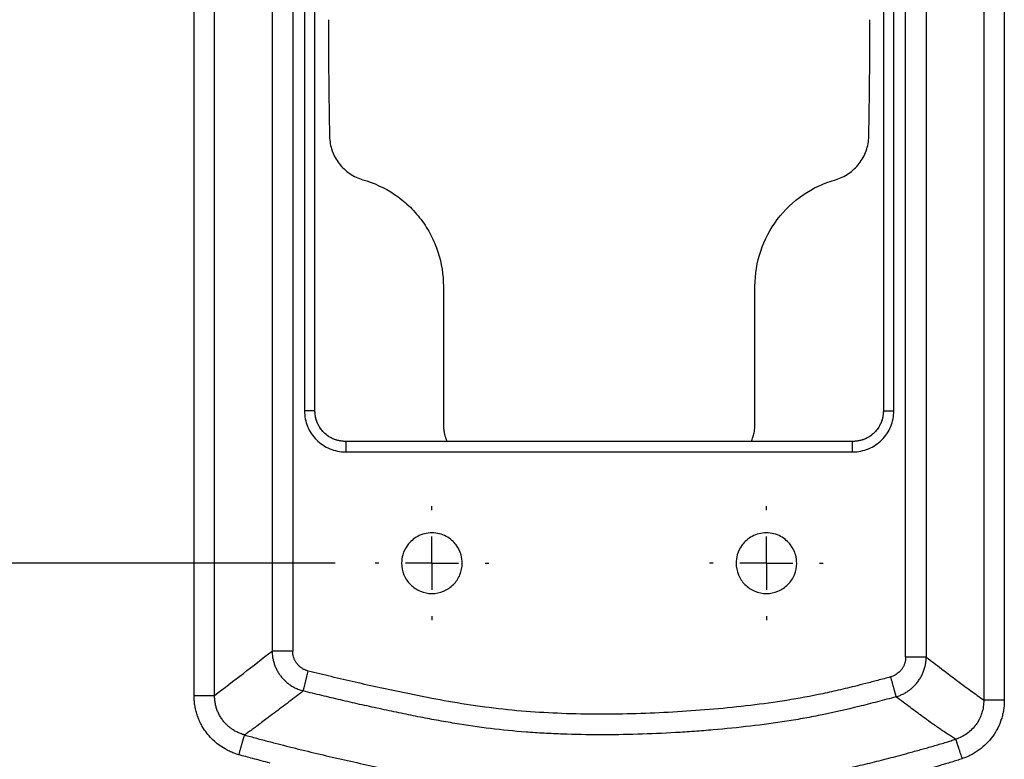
# Model space of a CAD drawing. Header units: millimetres. Extents: x 19 to 819, y 19 to 629.
# Tile 3 of 46: x 121 to 215, y 162 to 232. Entities that reach past the tile are written whole.
import ezdxf

# ---------------------------------------------------------------- set-up
doc = ezdxf.new("R2010")
doc.units = ezdxf.units.MM
doc.header["$LTSCALE"] = 3
doc.linetypes.add('CENTERX2', pattern=[20.32, 12.7, -2.54, 2.54, -2.54])
doc.layers.add('CENTER', color=40, linetype='CENTERX2')
doc.layers.add('DIMENSIONS', color=140, linetype='Continuous', lineweight=25)
doc.styles.add('SLDTEXTSTYLE0', font='TXT', dxfattribs={"width": 0.7})
doc.dimstyles.new('SLDDIMSTYLE0', dxfattribs={"dimtxt": 6.474023, "dimasz": 9.906, "dimexe": 0, "dimexo": 0.0625, "dimgap": 1.618506, "dimtad": 0, "dimtih": 1, "dimtoh": 1, "dimrnd": 1e-09, "dimzin": 4, "dimdsep": 46, "dimtxsty": 'SLDTEXTSTYLE0', "dimsah": 1, "dimcen": 0.09, "dimadec": 0, "dimazin": 1, "dimtfac": 1, "dimtofl": 0, "dimtmove": 0, "dimatfit": 3, "dimfxl": 0, "dimfrac": 2, "dimtolj": 1, "dimtzin": 12, "dimarcsym": 0})

# ---------------------------------------------------------------- blocks, each defined once
blk = doc.blocks.new('_D_9')
at = {"layer": 'DIMENSIONS'}
for p, q in [((151.325, 283.378), (63.387, 283.378)), ((72.912, 283.378), (72.912, 244.965)), ((63.293, 233.227), (61.119, 233.227)), ((61.119, 233.227), (61.119, 222.937)), ((82.531, 233.227), (84.705, 233.227)), ((84.705, 233.227), (84.705, 222.937)), ((61.119, 222.937), (63.293, 222.937)), ((84.705, 222.937), (82.531, 222.937)), ((72.912, 180.377), (72.912, 221.488)), ((151.325, 180.377), (63.387, 180.377))]:
    blk.add_line(p, q, dxfattribs=at)
for points in [[(72.912, 283.378), (71.388, 273.472), (74.436, 273.472)], [(72.912, 180.377), (74.436, 190.283), (71.388, 190.283)]]:
    blk.add_solid(points, dxfattribs=at)
at = {"layer": 'DIMENSIONS', "char_height": 6.35, "attachment_point": 1, "style": 'SLDTEXTSTYLE0'}
for s, insert in [('103.0', (60.6, 242.861)), ('4.06', (63.293, 231.123))]:
    blk.add_mtext(s, dxfattribs=dict(at, insert=insert))
blk = doc.blocks.new('SW_CENTERMARKSYMBOL_8')
at = {"layer": 'CENTER', "color": 0}
for p, q in [((0, 5.08), (0, 5.44)), ((0, 0), (0, 2.54)), ((-5.08, 0), (-5.44, 0)), ((0, 0), (-2.54, 0)), ((0, 0), (0, -2.54)), ((0, 0), (2.54, 0)), ((5.08, 0), (5.44, 0)), ((0, -5.08), (0, -5.44))]:
    blk.add_line(p, q, dxfattribs=at)
blk = doc.blocks.new('SW_CENTERMARKSYMBOL_9')
at = {"layer": 'CENTER', "color": 0}
for p, q in [((0, 5.08), (0, 5.44)), ((0, 0), (0, 2.54)), ((-5.08, 0), (-5.44, 0)), ((0, 0), (-2.54, 0)), ((0, 0), (0, -2.54)), ((0, 0), (2.54, 0)), ((5.08, 0), (5.44, 0)), ((0, -5.08), (0, -5.44))]:
    blk.add_line(p, q, dxfattribs=at)

msp = doc.modelspace()

# ---------------------------------------------------------------- linework, layer by layer
for p, q in [((137.813, 167.733), (137.813, 296.022)), ((139.783, 167.733), (139.783, 296.022)), ((213.367, 296.484), (213.367, 167.271)), ((215.337, 296.484), (215.337, 167.271)), ((205.897, 171.393), (205.897, 292.361)), ((207.866, 292.361), (207.866, 171.393)), ((145.283, 291.785), (145.283, 171.97)), ((147.253, 291.785), (147.253, 171.97)), ((148.383, 274.471), (148.383, 194.966)), ((149.383, 194.966), (149.383, 274.471)), ((203.767, 274.471), (203.767, 194.966)), ((204.767, 194.966), (204.767, 274.471)), ((161.668, 206.877), (161.668, 193.695)), ((191.482, 193.695), (191.482, 206.877)), ((149.383, 194.966), (148.383, 194.966)), ((203.767, 194.966), (204.767, 194.966)), ((162.005, 192.027), (152.322, 192.027)), ((152.322, 192.027), (152.322, 191.027)), ((191.145, 192.027), (162.005, 192.027)), ((200.828, 192.027), (191.145, 192.027)), ((200.828, 191.027), (200.828, 192.027)), ((152.322, 191.027), (200.828, 191.027)), ((215.337, 167.271), (213.367, 167.271))]:
    msp.add_line(p, q)
for points in [[(150.668, 232.377), (150.668, 228.656), (150.706, 224.935), (150.78, 221.214)], [(202.369, 221.214), (202.444, 224.935), (202.482, 228.656), (202.482, 232.377)], [(148.383, 194.966), (148.383, 194.445), (148.586, 193.409), (149.457, 192.1), (150.765, 191.23), (151.801, 191.027), (152.322, 191.027)], [(200.828, 191.027), (201.349, 191.027), (202.385, 191.23), (203.693, 192.1), (204.563, 193.409), (204.767, 194.445), (204.767, 194.966)]]:
    msp.add_open_spline(points, degree=3)
for points, knots in [([(150.78, 221.214), (150.79, 220.747), (150.874, 220.281), (151.184, 219.399), (151.41, 218.983), (151.981, 218.243), (152.326, 217.918), (153.1, 217.393), (153.529, 217.193), (153.978, 217.065)], [0, 0, 0, 0, 0.25, 0.25, 0.5, 0.5, 0.75, 0.75, 1, 1, 1, 1]), ([(199.171, 217.065), (199.621, 217.193), (200.05, 217.393), (200.824, 217.918), (201.169, 218.243), (201.739, 218.983), (201.965, 219.399), (202.276, 220.281), (202.36, 220.747), (202.369, 221.214)], [0, 0, 0, 0, 0.25, 0.25, 0.5, 0.5, 0.75, 0.75, 1, 1, 1, 1]), ([(153.978, 217.065), (155.001, 216.773), (156.034, 216.309), (157.466, 215.345), (157.923, 214.981), (158.777, 214.174), (159.174, 213.732), (159.886, 212.787), (160.203, 212.285), (160.745, 211.243), (160.97, 210.703), (161.504, 209.061), (161.668, 207.941), (161.668, 206.877)], [0, 0, 0, 0, 0.25, 0.25, 0.375, 0.375, 0.5, 0.5, 0.625, 0.625, 0.75, 0.75, 1, 1, 1, 1]), ([(191.482, 206.877), (191.482, 208.019), (191.668, 209.16), (192.393, 211.325), (192.932, 212.348), (194.308, 214.171), (195.144, 214.969), (197.027, 216.26), (198.074, 216.752), (199.171, 217.065)], [0, 0, 0, 0, 0.25, 0.25, 0.5, 0.5, 0.75, 0.75, 1, 1, 1, 1]), ([(152.322, 192.01), (151.932, 192.056), (151.158, 192.147), (150.182, 192.826), (149.503, 193.802), (149.412, 194.576), (149.366, 194.966)], [0, 0, 0, 0, 0.252251, 0.5, 0.747749, 1, 1, 1, 1]), ([(152.322, 192.027), (152.266, 192.028), (152.153, 192.03), (151.984, 192.044), (151.817, 192.068), (151.653, 192.1), (151.491, 192.142), (151.333, 192.192), (151.179, 192.251), (151.029, 192.318), (150.883, 192.393), (150.743, 192.476), (150.607, 192.566), (150.478, 192.663), (150.354, 192.768), (150.198, 192.916), (150.017, 193.117), (149.829, 193.383), (149.67, 193.67), (149.544, 193.975), (149.452, 194.295), (149.394, 194.627), (149.387, 194.853), (149.383, 194.966)], [0, 0, 0, 0, 0.036782, 0.073368, 0.109764, 0.145976, 0.182011, 0.217874, 0.253572, 0.289114, 0.324513, 0.359783, 0.394935, 0.429981, 0.464932, 0.499802, 0.569672, 0.639922, 0.710645, 0.78194, 0.853896, 0.926567, 1, 1, 1, 1]), ([(203.784, 194.966), (203.738, 194.576), (203.647, 193.802), (202.968, 192.826), (201.992, 192.147), (201.218, 192.056), (200.828, 192.01)], [0, 0, 0, 0, 0.252251, 0.5, 0.747749, 1, 1, 1, 1]), ([(203.767, 194.966), (203.766, 194.909), (203.764, 194.796), (203.749, 194.628), (203.726, 194.461), (203.693, 194.297), (203.652, 194.135), (203.602, 193.977), (203.543, 193.823), (203.476, 193.672), (203.401, 193.527), (203.318, 193.386), (203.228, 193.251), (203.13, 193.121), (203.026, 192.998), (202.878, 192.841), (202.676, 192.661), (202.411, 192.473), (202.124, 192.314), (201.819, 192.187), (201.498, 192.096), (201.166, 192.038), (200.941, 192.03), (200.828, 192.027)], [0, 0, 0, 0, 0.036782, 0.073368, 0.109764, 0.145976, 0.182011, 0.217874, 0.253572, 0.289114, 0.324513, 0.359783, 0.394935, 0.429981, 0.464932, 0.499802, 0.569672, 0.639922, 0.710645, 0.78194, 0.853896, 0.926567, 1, 1, 1, 1]), ([(161.668, 193.695), (161.669, 193.623), (161.671, 193.48), (161.688, 193.267), (161.714, 193.055), (161.756, 192.82), (161.816, 192.565), (161.899, 192.292), (161.97, 192.115), (162.005, 192.027)], [0, 0, 0, 0, 0.125101, 0.24993, 0.374799, 0.500019, 0.666732, 0.833146, 1, 1, 1, 1]), ([(191.145, 192.027), (191.171, 192.093), (191.225, 192.225), (191.292, 192.428), (191.351, 192.634), (191.404, 192.867), (191.447, 193.125), (191.476, 193.409), (191.48, 193.599), (191.482, 193.695)], [0, 0, 0, 0, 0.1251007, 0.2499298, 0.3747989, 0.5000192, 0.666732, 0.8331455, 1, 1, 1, 1]), ([(163.475, 180.377), (163.475, 180.619), (163.445, 180.892), (163.272, 181.486), (163.127, 181.808), (162.663, 182.427), (162.341, 182.722), (161.739, 183.043), (161.519, 183.13), (161.058, 183.247), (160.817, 183.277), (160.333, 183.277), (160.092, 183.247), (159.63, 183.13), (159.411, 183.043), (158.809, 182.722), (158.487, 182.427), (158.023, 181.808), (157.877, 181.486), (157.704, 180.892), (157.675, 180.619), (157.675, 180.377)], [0, 0, 0, 0, 0.125, 0.125, 0.25, 0.25, 0.375, 0.375, 0.4375, 0.4375, 0.5, 0.5, 0.5625, 0.5625, 0.625, 0.625, 0.75, 0.75, 0.875, 0.875, 1, 1, 1, 1]), ([(195.475, 180.377), (195.475, 180.619), (195.446, 180.892), (195.272, 181.486), (195.127, 181.808), (194.663, 182.427), (194.341, 182.722), (193.739, 183.043), (193.519, 183.13), (193.058, 183.247), (192.817, 183.277), (192.333, 183.277), (192.092, 183.247), (191.63, 183.13), (191.411, 183.043), (190.809, 182.722), (190.487, 182.427), (190.023, 181.808), (189.878, 181.486), (189.704, 180.892), (189.675, 180.619), (189.675, 180.377)], [0, 0, 0, 0, 0.125, 0.125, 0.25, 0.25, 0.375, 0.375, 0.4375, 0.4375, 0.5, 0.5, 0.5625, 0.5625, 0.625, 0.625, 0.75, 0.75, 0.875, 0.875, 1, 1, 1, 1]), ([(157.675, 180.377), (157.675, 179.998), (157.75, 179.618), (158.041, 178.917), (158.256, 178.595), (158.793, 178.058), (159.114, 177.843), (159.816, 177.553), (160.195, 177.477), (160.954, 177.477), (161.334, 177.553), (162.035, 177.843), (162.357, 178.058), (162.894, 178.595), (163.109, 178.917), (163.399, 179.618), (163.475, 179.998), (163.475, 180.377)], [0, 0, 0, 0, 0.125, 0.125, 0.25, 0.25, 0.375, 0.375, 0.5, 0.5, 0.625, 0.625, 0.75, 0.75, 0.875, 0.875, 1, 1, 1, 1]), ([(189.675, 180.377), (189.675, 179.998), (189.75, 179.618), (190.041, 178.917), (190.256, 178.595), (190.793, 178.058), (191.114, 177.843), (191.816, 177.553), (192.195, 177.477), (192.955, 177.477), (193.334, 177.553), (194.035, 177.843), (194.357, 178.058), (194.894, 178.595), (195.109, 178.917), (195.399, 179.618), (195.475, 179.998), (195.475, 180.377)], [0, 0, 0, 0, 0.125, 0.125, 0.25, 0.25, 0.375, 0.375, 0.5, 0.5, 0.625, 0.625, 0.75, 0.75, 0.875, 0.875, 1, 1, 1, 1]), ([(139.783, 167.733), (140.7, 168.426), (141.617, 169.131), (143.45, 170.545), (144.367, 171.255), (145.283, 171.97)], [0, 0, 0, 0, 0.5, 0.5, 1, 1, 1, 1]), ([(147.253, 171.97), (147.204, 171.97), (147.107, 171.97), (146.964, 171.97), (146.827, 171.97), (146.695, 171.97), (146.568, 171.97), (146.446, 171.97), (146.329, 171.97), (146.217, 171.97), (146.11, 171.97), (146.008, 171.97), (145.911, 171.97), (145.819, 171.97), (145.733, 171.97), (145.652, 171.97), (145.577, 171.97), (145.508, 171.97), (145.446, 171.97), (145.391, 171.97), (145.345, 171.97), (145.309, 171.97), (145.292, 171.97), (145.283, 171.97)], [0, 0, 0, 0, 0.05296, 0.104233, 0.154027, 0.202623, 0.250276, 0.297207, 0.343609, 0.389632, 0.435378, 0.480938, 0.526428, 0.571977, 0.617731, 0.663846, 0.710494, 0.757859, 0.806109, 0.85544, 0.9061, 0.952358, 1, 1, 1, 1]), ([(145.283, 171.97), (145.285, 171.902), (145.289, 171.764), (145.307, 171.563), (145.334, 171.367), (145.37, 171.18), (145.414, 170.998), (145.465, 170.819), (145.524, 170.645), (145.59, 170.476), (145.664, 170.311), (145.744, 170.15), (145.831, 169.994), (145.924, 169.843), (146.023, 169.696), (146.094, 169.603), (146.13, 169.556)], [0, 0, 0, 0, 0.078572, 0.158722, 0.233372, 0.306274, 0.378284, 0.449506, 0.520022, 0.589893, 0.6592, 0.728029, 0.796458, 0.864558, 0.93239, 1, 1, 1, 1]), ([(147.668, 170.757), (147.642, 170.792), (147.59, 170.861), (147.521, 170.972), (147.459, 171.086), (147.404, 171.205), (147.348, 171.355), (147.296, 171.537), (147.259, 171.752), (147.255, 171.897), (147.253, 171.97)], [0, 0, 0, 0, 0.100123, 0.199701, 0.299186, 0.399028, 0.499677, 0.667006, 0.833097, 1, 1, 1, 1]), ([(148.147, 170.319), (148.111, 170.343), (148.039, 170.392), (147.937, 170.474), (147.841, 170.562), (147.751, 170.656), (147.696, 170.723), (147.668, 170.757)], [0, 0, 0, 0, 0.2013, 0.40127, 0.600596, 0.799921, 1, 1, 1, 1]), ([(205.794, 170.763), (205.779, 170.72), (205.748, 170.633), (205.69, 170.507), (205.625, 170.387), (205.552, 170.272), (205.47, 170.162), (205.38, 170.058), (205.259, 169.935), (205.099, 169.803), (204.896, 169.673), (204.679, 169.566), (204.525, 169.518), (204.449, 169.494)], [0, 0, 0, 0, 0.072264, 0.143654, 0.214521, 0.285227, 0.356134, 0.427603, 0.499986, 0.624408, 0.749465, 0.87515, 1, 1, 1, 1]), ([(205.897, 171.394), (205.896, 171.35), (205.894, 171.264), (205.882, 171.136), (205.861, 171.009), (205.833, 170.885), (205.807, 170.804), (205.794, 170.763)], [0, 0, 0, 0, 0.202515, 0.403176, 0.602576, 0.801275, 1, 1, 1, 1]), ([(207.866, 171.394), (207.857, 171.394), (207.837, 171.394), (207.796, 171.393), (207.747, 171.393), (207.691, 171.393), (207.627, 171.393), (207.557, 171.393), (207.481, 171.393), (207.399, 171.393), (207.311, 171.393), (207.218, 171.393), (207.121, 171.393), (207.018, 171.393), (206.91, 171.393), (206.797, 171.393), (206.68, 171.393), (206.557, 171.393), (206.43, 171.393), (206.297, 171.393), (206.163, 171.393), (206.029, 171.394), (205.941, 171.394), (205.897, 171.394)], [0, 0, 0, 0, 0.053658, 0.105498, 0.155713, 0.204605, 0.252478, 0.29958, 0.346102, 0.392183, 0.437924, 0.483424, 0.528804, 0.574195, 0.619741, 0.665596, 0.711921, 0.758884, 0.806664, 0.855459, 0.905502, 0.952077, 1, 1, 1, 1]), ([(207.65, 170.142), (207.671, 170.206), (207.714, 170.336), (207.765, 170.537), (207.808, 170.744), (207.839, 170.957), (207.86, 171.174), (207.864, 171.32), (207.866, 171.393)], [0, 0, 0, 0, 0.159196, 0.321861, 0.487653, 0.656203, 0.827121, 1, 1, 1, 1]), ([(207.866, 171.393), (208.356, 171.021), (209.272, 170.323), (210.696, 169.246), (212.04, 168.238), (212.957, 167.57), (213.367, 167.271)], [0, 0, 0, 0, 0.267072, 0.5, 0.776445, 1, 1, 1, 1]), ([(148.743, 170.06), (148.7, 170.071), (148.616, 170.094), (148.493, 170.138), (148.374, 170.19), (148.258, 170.25), (148.184, 170.296), (148.147, 170.319)], [0, 0, 0, 0, 0.201263, 0.401026, 0.600154, 0.799521, 1, 1, 1, 1]), ([(148.263, 168.15), (148.265, 168.159), (148.27, 168.177), (148.279, 168.217), (148.291, 168.264), (148.305, 168.32), (148.321, 168.381), (148.338, 168.45), (148.357, 168.525), (148.377, 168.605), (148.399, 168.691), (148.422, 168.782), (148.446, 168.879), (148.471, 168.98), (148.498, 169.087), (148.526, 169.198), (148.555, 169.314), (148.585, 169.435), (148.626, 169.596), (148.678, 169.805), (148.721, 169.974), (148.743, 170.06)], [0, 0, 0, 0, 0.053164, 0.104779, 0.154989, 0.204096, 0.252361, 0.299929, 0.346894, 0.39341, 0.43962, 0.485651, 0.531626, 0.577665, 0.623888, 0.670417, 0.71738, 0.764915, 0.813177, 0.904437, 1, 1, 1, 1]), ([(204.449, 169.494), (204.04, 169.383), (203.249, 169.168), (202.102, 168.867), (200.771, 168.529), (199.265, 168.17), (196.962, 167.671), (194.091, 167.161), (190.61, 166.699), (187.122, 166.356), (182.463, 166.024), (177.752, 165.885), (173.07, 165.97), (169.545, 166.168), (166.058, 166.524), (162.648, 167.046), (159.171, 167.699), (156.065, 168.351), (153.26, 168.976), (150.966, 169.509), (149.473, 169.879), (148.743, 170.06)], [0, 0, 0, 0, 0.02254, 0.043563, 0.063068, 0.095574, 0.125916, 0.188361, 0.250564, 0.312658, 0.374717, 0.498923, 0.563139, 0.623732, 0.686633, 0.749454, 0.80713, 0.874768, 0.918223, 0.959965, 1, 1, 1, 1]), ([(204.97, 167.595), (205.037, 167.615), (205.168, 167.655), (205.357, 167.726), (205.537, 167.803), (205.709, 167.887), (205.875, 167.979), (206.062, 168.093), (206.267, 168.236), (206.461, 168.392), (206.621, 168.537), (206.752, 168.667), (206.922, 168.853), (207.121, 169.103), (207.331, 169.428), (207.512, 169.774), (207.604, 170.019), (207.65, 170.142)], [0, 0, 0, 0, 0.054307, 0.107284, 0.157794, 0.207624, 0.256819, 0.305428, 0.378951, 0.451518, 0.499601, 0.547643, 0.59556, 0.695838, 0.796312, 0.897531, 1, 1, 1, 1]), ([(146.13, 169.556), (146.168, 169.508), (146.245, 169.412), (146.369, 169.275), (146.499, 169.143), (146.636, 169.017), (146.779, 168.896), (146.927, 168.782), (147.03, 168.712), (147.082, 168.677)], [0, 0, 0, 0, 0.140946, 0.282789, 0.425378, 0.568554, 0.712153, 0.856024, 1, 1, 1, 1]), ([(147.082, 168.677), (147.14, 168.64), (147.257, 168.565), (147.442, 168.464), (147.636, 168.37), (147.838, 168.285), (148.047, 168.21), (148.19, 168.17), (148.263, 168.15)], [0, 0, 0, 0, 0.158721, 0.3211284, 0.4868697, 0.6555289, 0.8267141, 1, 1, 1, 1]), ([(204.449, 169.494), (204.462, 169.447), (204.487, 169.354), (204.525, 169.216), (204.562, 169.084), (204.597, 168.956), (204.63, 168.833), (204.663, 168.714), (204.694, 168.6), (204.724, 168.491), (204.753, 168.387), (204.78, 168.287), (204.806, 168.193), (204.831, 168.104), (204.854, 168.02), (204.875, 167.941), (204.895, 167.869), (204.913, 167.803), (204.934, 167.726), (204.956, 167.648), (204.965, 167.613), (204.97, 167.595)], [0, 0, 0, 0, 0.052688, 0.103903, 0.153805, 0.202664, 0.25072, 0.298135, 0.345014, 0.391495, 0.43772, 0.48382, 0.529918, 0.576137, 0.622605, 0.669455, 0.716824, 0.764846, 0.813685, 0.904558, 1, 1, 1, 1]), ([(138.117, 165.855), (138.092, 165.931), (138.044, 166.083), (137.983, 166.313), (137.93, 166.546), (137.888, 166.78), (137.854, 167.016), (137.831, 167.253), (137.816, 167.493), (137.814, 167.653), (137.813, 167.733)], [0, 0, 0, 0, 0.12523, 0.249988, 0.374476, 0.498898, 0.623459, 0.748362, 0.873809, 1, 1, 1, 1]), ([(137.813, 167.733), (138.046, 167.733), (138.279, 167.733), (138.716, 167.733), (138.921, 167.733), (139.277, 167.733), (139.429, 167.733), (139.662, 167.733), (139.743, 167.733), (139.783, 167.733)], [0, 0, 0, 0, 0.25, 0.25, 0.5, 0.5, 0.75, 0.75, 1, 1, 1, 1]), ([(139.973, 166.475), (139.955, 166.534), (139.918, 166.652), (139.874, 166.835), (139.837, 167.021), (139.81, 167.211), (139.791, 167.404), (139.783, 167.579), (139.783, 167.689), (139.783, 167.733)], [0, 0, 0, 0, 0.144671, 0.291301, 0.439828, 0.59007, 0.741867, 0.895239, 1, 1, 1, 1]), ([(148.263, 168.15), (147.805, 167.8), (146.875, 167.09), (145.827, 166.297), (145.122, 165.764), (144.726, 165.465), (144.373, 165.203), (144.034, 164.948), (143.729, 164.724), (143.36, 164.454), (142.993, 164.188), (142.751, 164.018), (142.645, 163.944)], [0, 0, 0, 0, 0.245885, 0.499928, 0.562417, 0.624909, 0.713335, 0.749903, 0.807048, 0.874928, 0.945262, 1, 1, 1, 1]), ([(204.97, 167.595), (204.673, 167.513), (204.384, 167.434), (203.796, 167.276), (203.497, 167.197), (202.606, 166.963), (202.013, 166.811), (200.244, 166.374), (199.081, 166.109), (197.372, 165.759), (196.807, 165.651), (195.673, 165.447), (195.101, 165.351), (193.375, 165.081), (192.215, 164.924), (189.872, 164.649), (188.686, 164.529), (186.887, 164.374), (186.284, 164.326), (185.079, 164.239), (184.478, 164.199), (182.673, 164.094), (181.468, 164.041), (179.055, 163.971), (177.849, 163.953), (175.451, 163.957), (174.26, 163.978), (172.492, 164.042), (171.905, 164.069), (170.736, 164.134), (170.155, 164.172), (168.43, 164.304), (167.308, 164.415), (165.062, 164.69), (163.931, 164.856), (162.192, 165.143), (161.606, 165.246), (160.431, 165.459), (159.842, 165.571), (158.64, 165.807), (158.028, 165.931), (156.786, 166.189), (156.158, 166.322), (154.904, 166.594), (154.278, 166.731), (153.041, 167.009), (152.432, 167.148), (151.224, 167.429), (150.62, 167.572), (149.434, 167.858), (148.851, 168.002), (148.263, 168.15)], [0, 0, 0, 0, 0.015625, 0.015625, 0.03125, 0.03125, 0.0625, 0.0625, 0.125, 0.125, 0.15625, 0.15625, 0.1875, 0.1875, 0.25, 0.25, 0.3125, 0.3125, 0.34375, 0.34375, 0.375, 0.375, 0.4375, 0.4375, 0.5, 0.5, 0.5625, 0.5625, 0.59375, 0.59375, 0.625, 0.625, 0.6875, 0.6875, 0.75, 0.75, 0.78125, 0.78125, 0.8125, 0.8125, 0.84375, 0.84375, 0.875, 0.875, 0.90625, 0.90625, 0.9375, 0.9375, 0.96875, 0.96875, 1, 1, 1, 1]), ([(210.676, 163.535), (210.543, 163.619), (210.275, 163.788), (209.862, 164.059), (209.458, 164.327), (209.057, 164.603), (208.673, 164.869), (208.16, 165.233), (207.383, 165.794), (206.283, 166.612), (205.43, 167.25), (204.97, 167.595)], [0, 0, 0, 0, 0.066117, 0.13381, 0.209434, 0.271369, 0.340991, 0.408361, 0.540742, 0.752143, 1, 1, 1, 1]), ([(213.367, 167.271), (213.369, 167.063), (213.342, 166.651), (213.202, 166.042), (212.973, 165.476), (212.65, 164.943), (212.255, 164.478), (211.939, 164.21), (211.44, 163.848), (211.071, 163.662), (210.676, 163.535)], [0, 0, 0, 0, 0.125, 0.25, 0.375, 0.5, 0.625, 0.75, 0.75, 1, 1, 1, 1]), ([(215.337, 167.271), (215.336, 167.194), (215.334, 167.039), (215.32, 166.807), (215.298, 166.577), (215.266, 166.348), (215.226, 166.121), (215.177, 165.895), (215.119, 165.671), (214.987, 165.23), (214.724, 164.587), (214.244, 163.799), (213.646, 163.092), (213.062, 162.591), (212.553, 162.247), (212.152, 162.02), (211.735, 161.823), (211.446, 161.719), (211.3, 161.667)], [0, 0, 0, 0, 0.031594, 0.063034, 0.094366, 0.125638, 0.156898, 0.188192, 0.219568, 0.251073, 0.375529, 0.500739, 0.625015, 0.75031, 0.812687, 0.874839, 0.937151, 1, 1, 1, 1]), ([(142.107, 162.049), (142.03, 162.072), (141.876, 162.118), (141.649, 162.198), (141.427, 162.286), (141.208, 162.383), (140.994, 162.489), (140.643, 162.679), (140.175, 162.984), (139.626, 163.447), (139.138, 163.973), (138.763, 164.491), (138.485, 164.973), (138.278, 165.404), (138.171, 165.705), (138.117, 165.855)], [0, 0, 0, 0, 0.04209, 0.083962, 0.125683, 0.167319, 0.20894, 0.250611, 0.37581, 0.500231, 0.62531, 0.750261, 0.833284, 0.916346, 1, 1, 1, 1]), ([(142.645, 163.944), (142.58, 163.962), (142.452, 164), (142.263, 164.067), (142.08, 164.143), (141.903, 164.227), (141.732, 164.318), (141.542, 164.432), (141.336, 164.574), (141.143, 164.728), (140.983, 164.872), (140.853, 165.001), (140.684, 165.185), (140.487, 165.436), (140.28, 165.762), (140.104, 166.108), (140.017, 166.352), (139.973, 166.475)], [0, 0, 0, 0, 0.0527306, 0.104961, 0.1566106, 0.207642, 0.2581569, 0.3081977, 0.3812291, 0.453462, 0.5012467, 0.5490183, 0.596657, 0.6971044, 0.7975123, 0.8984091, 1, 1, 1, 1]), ([(142.107, 162.049), (142.121, 162.099), (142.149, 162.198), (142.19, 162.341), (142.229, 162.477), (142.265, 162.606), (142.3, 162.729), (142.334, 162.847), (142.366, 162.96), (142.396, 163.067), (142.425, 163.17), (142.453, 163.267), (142.479, 163.359), (142.504, 163.446), (142.527, 163.527), (142.549, 163.603), (142.568, 163.673), (142.587, 163.737), (142.608, 163.812), (142.63, 163.89), (142.64, 163.926), (142.645, 163.944)], [0, 0, 0, 0, 0.0560845, 0.1096637, 0.1609801, 0.2105152, 0.2587554, 0.3061122, 0.352879, 0.3991853, 0.4450384, 0.4905701, 0.5359318, 0.5812643, 0.6267082, 0.6724099, 0.7185002, 0.7651218, 0.8124619, 0.9037736, 1, 1, 1, 1]), ([(142.645, 163.944), (142.831, 163.892), (143.215, 163.784), (143.795, 163.627), (144.381, 163.471), (144.975, 163.314), (145.374, 163.21), (145.582, 163.157)], [0, 0, 0, 0, 0.190718, 0.393236, 0.593366, 0.788413, 1, 1, 1, 1]), ([(145.582, 163.157), (145.938, 163.065), (146.682, 162.874), (148.208, 162.494), (150.156, 162.026), (152.519, 161.485), (155.671, 160.794), (159.187, 160.076), (163.055, 159.41), (165.721, 159.057), (167.608, 158.862), (168.347, 158.799), (168.716, 158.767)], [0, 0, 0, 0, 0.046787, 0.097801, 0.200095, 0.301838, 0.406187, 0.610775, 0.758556, 0.905586, 0.952814, 1, 1, 1, 1]), ([(207.567, 162.607), (207.939, 162.712), (208.688, 162.923), (209.582, 163.186), (210.246, 163.393), (210.534, 163.488), (210.676, 163.535)], [0, 0, 0, 0, 0.35666, 0.719788, 0.862037, 1, 1, 1, 1]), ([(210.676, 163.535), (210.679, 163.526), (210.685, 163.508), (210.698, 163.47), (210.713, 163.424), (210.73, 163.372), (210.75, 163.312), (210.772, 163.247), (210.796, 163.175), (210.822, 163.097), (210.85, 163.014), (210.88, 162.926), (210.911, 162.832), (210.944, 162.732), (210.979, 162.627), (211.016, 162.517), (211.055, 162.401), (211.096, 162.279), (211.149, 162.119), (211.217, 161.915), (211.272, 161.751), (211.3, 161.667)], [0, 0, 0, 0, 0.052964, 0.104135, 0.153675, 0.20191, 0.249217, 0.29595, 0.342378, 0.388646, 0.434765, 0.4808, 0.526896, 0.573216, 0.619938, 0.667253, 0.715366, 0.764505, 0.814917, 0.904355, 1, 1, 1, 1]), ([(145.088, 161.25), (144.527, 161.396), (143.531, 161.655), (142.54, 161.93), (142.107, 162.049)], [0, 0, 0, 0, 0.5637158, 1, 1, 1, 1]), ([(205.181, 161.953), (205.508, 162.041), (206.223, 162.233), (207.018, 162.453), (207.486, 162.585), (207.567, 162.607)], [0, 0, 0, 0, 0.41095, 0.897819, 1, 1, 1, 1]), ([(168.716, 158.767), (169.021, 158.743), (169.629, 158.696), (170.543, 158.636), (171.457, 158.585), (172.371, 158.543), (173.283, 158.509), (174.195, 158.484), (175.108, 158.467), (177.56, 158.44), (181.559, 158.507), (185.861, 158.763), (188.928, 159.029), (191.059, 159.244), (193.483, 159.538), (195.891, 159.899), (197.989, 160.271), (199.778, 160.634), (201.571, 161.038), (203.371, 161.477), (204.576, 161.792), (205.179, 161.953), (205.181, 161.953)], [0, 0, 0, 0, 0.024909, 0.049808, 0.074696, 0.099574, 0.124425, 0.14922, 0.174012, 0.19885, 0.349315, 0.500166, 0.550328, 0.600516, 0.674891, 0.749519, 0.799079, 0.848733, 0.898396, 0.949092, 0.999877, 1, 1, 1, 1]), ([(211.3, 161.667), (211.136, 161.613), (210.796, 161.501), (210.264, 161.336), (209.666, 161.156), (208.94, 160.947), (208.404, 160.796), (208.099, 160.711)], [0, 0, 0, 0, 0.155076, 0.321738, 0.500009, 0.715417, 1, 1, 1, 1])]:
    msp.add_open_spline(points, degree=3, knots=knots)

# ---------------------------------------------------------------- block references
at = {"layer": 'CENTER'}
for name, p in [('SW_CENTERMARKSYMBOL_9', (160.575, 180.377)), ('SW_CENTERMARKSYMBOL_8', (192.575, 180.377))]:
    msp.add_blockref(name, p, dxfattribs=at)

# ---------------------------------------------------------------- dimensions: what is measured, and where the dimension line sits
at = {"layer": 'DIMENSIONS'}
dim = msp.add_linear_dim(base=(72.912, 180.377), p1=(155.135, 283.378), p2=(155.135, 180.377), angle=90, dimstyle='SLDDIMSTYLE0', dxfattribs=at)
dim.commit()
dim.dimension.update_dxf_attribs({"geometry": '_D_9', "text_midpoint": (72.912, 233.227), "dimtype": 160})

doc.saveas('drawing.dxf')
